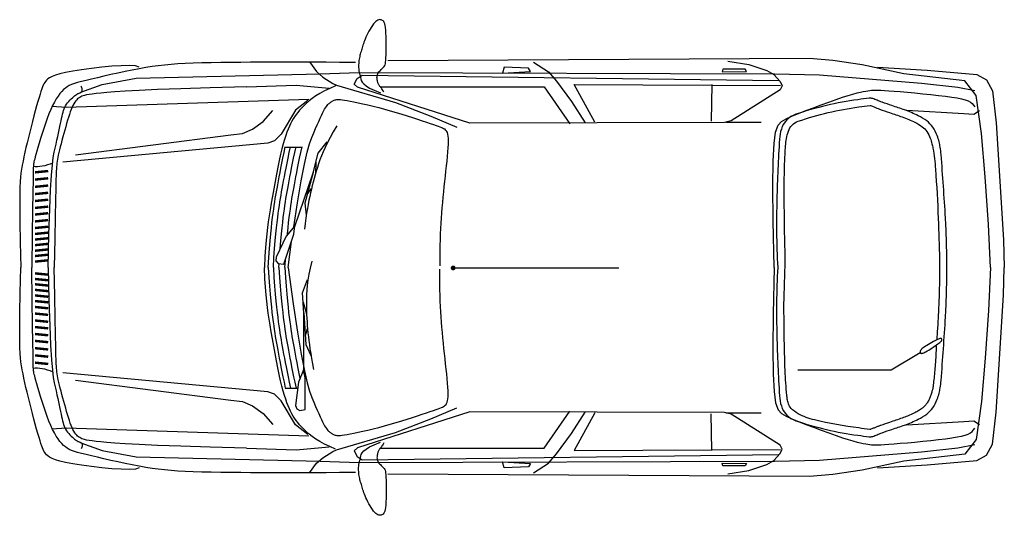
# Model space of a CAD drawing. Extents: x 16.11 to 20.16, y -8.51 to -6.46.
import ezdxf

# ---------------------------------------------------------------- set-up
doc = ezdxf.new("R2010")
doc.units = 0
doc.header["$MEASUREMENT"] = 0
doc.layers.get('0').update_dxf_attribs({"linetype": 'CONTINUOUS'})

# ---------------------------------------------------------------- blocks, each defined once
blk = doc.blocks.new('AUTOGL')
blk.add_line((-2.2689, -0.0018), (-1.587, -0.0018))
for points in [[(-2.555, 0.7221), (-2.5574, 0.7273), (-2.5598, 0.7317), (-2.5621, 0.7354), (-2.5643, 0.7386), (-2.5665, 0.7414), (-2.5685, 0.7438), (-2.5704, 0.7461), (-2.5722, 0.7484), (-2.5738, 0.7507), (-2.5752, 0.753), (-2.5764, 0.7555), (-2.5775, 0.758), (-2.5785, 0.7607), (-2.5794, 0.7635), (-2.5802, 0.7664), (-2.5809, 0.7696), (-2.5816, 0.7729), (-2.5821, 0.7763), (-2.5824, 0.7799), (-2.5825, 0.7836), (-2.5822, 0.7873), (-2.5816, 0.791), (-2.5806, 0.7947), (-2.5791, 0.7984), (-2.577, 0.802), (-2.5745, 0.8055), (-2.5717, 0.8089), (-2.5687, 0.8121), (-2.5656, 0.8152), (-2.5625, 0.8182), (-2.5596, 0.821), (-2.5569, 0.8236), (-2.5545, 0.8261), (-2.5525, 0.8287), (-2.5507, 0.8317), (-2.5493, 0.8355), (-2.5481, 0.8403), (-2.5471, 0.8465), (-2.5463, 0.8544), (-2.5456, 0.8643), (-2.5451, 0.8763), (-2.5447, 0.8901), (-2.5445, 0.9051), (-2.5444, 0.9207), (-2.5446, 0.9364), (-2.545, 0.9515), (-2.5456, 0.9656), (-2.5465, 0.9781), (-2.5476, 0.9885), (-2.549, 0.997), (-2.5507, 1.0037), (-2.5526, 1.0089), (-2.5547, 1.0128), (-2.5571, 1.0157), (-2.5596, 1.0178), (-2.5624, 1.0192), (-2.5654, 1.0203), (-2.5685, 1.0209), (-2.5718, 1.021), (-2.5754, 1.0203), (-2.5791, 1.0189), (-2.5831, 1.0166), (-2.5873, 1.0133), (-2.5918, 1.0088), (-2.5964, 1.0033), (-2.6013, 0.9967), (-2.6061, 0.9893), (-2.611, 0.9814), (-2.6157, 0.9731), (-2.6202, 0.9648), (-2.6243, 0.9565), (-2.6281, 0.9486), (-2.6313, 0.9412), (-2.6341, 0.9343), (-2.6366, 0.9278), (-2.6387, 0.9217), (-2.6406, 0.9159), (-2.6423, 0.9103), (-2.6438, 0.905), (-2.6454, 0.8998), (-2.6469, 0.8947), (-2.6483, 0.8896), (-2.6498, 0.8845), (-2.6512, 0.8794), (-2.6525, 0.8743), (-2.6537, 0.869), (-2.6548, 0.8636), (-2.6558, 0.858), (-2.6566, 0.8522), (-2.6572, 0.8463), (-2.6577, 0.8404), (-2.658, 0.8345), (-2.6581, 0.8288), (-2.6581, 0.8233), (-2.6578, 0.8182), (-2.6574, 0.8135), (-2.6567, 0.8094), (-2.6559, 0.8056), (-2.6549, 0.802), (-2.6539, 0.7985), (-2.6528, 0.7949), (-2.6518, 0.7911), (-2.6507, 0.7869), (-2.6498, 0.7821), (-2.6488, 0.7766), (-2.647, 0.7704), (-2.6435, 0.7635), (-2.6373, 0.756), (-2.6276, 0.7479), (-2.6134, 0.7392), (-2.5938, 0.73), (-2.5679, 0.7202)], [(-0.0564, 0), (-0.0654, 0.1771), (-0.0791, 0.3731), (-0.0937, 0.5525), (-0.1165, 0.7083), (-0.1627, 0.7685), (-0.4135, 0.7979), (-0.5846, 0.8345), (-0.7054, 0.8534), (-0.8014, 0.8608), (-2.5383, 0.8517)], [(-3.5611, 0.8259), (-3.5761, 0.8303), (-3.6016, 0.832), (-3.635, 0.8314), (-3.6738, 0.8289), (-3.7157, 0.825), (-3.7581, 0.8201), (-3.7986, 0.8145), (-3.8346, 0.8087), (-3.8643, 0.803), (-3.8879, 0.7975), (-3.9062, 0.7921), (-3.92, 0.7869), (-3.9302, 0.7817), (-3.9376, 0.7766), (-3.9429, 0.7716), (-3.9469, 0.7667), (-3.9505, 0.7617), (-3.9537, 0.7564), (-3.9568, 0.7505), (-3.9598, 0.7436), (-3.9629, 0.7355), (-3.9662, 0.7257), (-3.9698, 0.7141), (-3.9739, 0.7003), (-3.9785, 0.684), (-3.9836, 0.6656), (-3.9891, 0.6455), (-3.9948, 0.6242), (-4.0006, 0.602), (-4.0064, 0.5796), (-4.0121, 0.5571), (-4.0175, 0.5352), (-4.0227, 0.5142), (-4.0275, 0.494), (-4.0319, 0.4747), (-4.036, 0.4562), (-4.0396, 0.4384), (-4.0429, 0.4213), (-4.0458, 0.4048), (-4.0482, 0.3888), (-4.0503, 0.3728), (-4.0518, 0.3541), (-4.0529, 0.3293), (-4.0534, 0.2953), (-4.0533, 0.2487), (-4.0526, 0.1862), (-4.0512, 0.1046), (-4.0491, 0)], [(-2.6714, 0.8446), (-2.7363, 0.8451), (-2.7919, 0.8454), (-2.8399, 0.8457), (-2.8819, 0.8458), (-2.9198, 0.8459), (-2.9551, 0.8459), (-2.9897, 0.8458), (-3.0252, 0.8457), (-3.0629, 0.8456), (-3.1026, 0.8455), (-3.1434, 0.8452), (-3.1847, 0.8448), (-3.2257, 0.8443), (-3.2656, 0.8436), (-3.3038, 0.8427), (-3.3396, 0.8416), (-3.3723, 0.8402), (-3.4024, 0.8385), (-3.4305, 0.8365), (-3.4572, 0.834), (-3.4831, 0.831), (-3.5087, 0.8275), (-3.5347, 0.8234), (-3.5617, 0.8187), (-3.59, 0.8133), (-3.6192, 0.8074), (-3.6489, 0.8011), (-3.6782, 0.7947), (-3.7066, 0.7883), (-3.7335, 0.782), (-3.7582, 0.7762), (-3.7802, 0.7708), (-3.799, 0.7661), (-3.8149, 0.7619), (-3.8283, 0.7579), (-3.8396, 0.7539), (-3.8493, 0.7496), (-3.8577, 0.7449), (-3.8655, 0.7394), (-3.8728, 0.733), (-3.8803, 0.7253), (-3.8877, 0.7165), (-3.8953, 0.7062), (-3.9029, 0.6946), (-3.9105, 0.6816), (-3.9181, 0.667), (-3.9256, 0.6509), (-3.9331, 0.6332), (-3.9405, 0.6139), (-3.9478, 0.5935), (-3.9547, 0.5725), (-3.9614, 0.5516), (-3.9676, 0.5311), (-3.9732, 0.5118), (-3.9783, 0.4941), (-3.9827, 0.4787), (-3.9863, 0.4658), (-3.9892, 0.4553), (-3.9916, 0.4469), (-3.9933, 0.4402), (-3.9947, 0.4348), (-3.9956, 0.4303), (-3.9963, 0.4264), (-3.9968, 0.4227), (-3.9972, 0.4182), (-3.9975, 0.4091), (-3.9979, 0.3909), (-3.9984, 0.3591), (-3.9992, 0.3092), (-4.0002, 0.2368), (-4.0015, 0.1374), (-4.0035, 0)], [(-2.8597, 0.8466), (-2.8311, 0.8068), (-2.8059, 0.7842), (-2.764, 0.7582), (-2.749, 0.7511), (-2.5068, 0.6793), (-2.3609, 0.6237), (-2.254, 0.5788)], [(-1.1383, 0.8503), (-1.0522, 0.8366), (-0.9774, 0.811), (-0.9482, 0.7946), (-0.9223, 0.7662), (-0.9148, 0.7481), (-0.9231, 0.7324), (-1.125, 0.6038), (-1.1525, 0.5979), (-2.2005, 0.595), (-2.6623, 0.7427), (-2.6766, 0.7554), (-2.6645, 0.7784), (-2.6438, 0.7918), (-0.9297, 0.7702)], [(-1.9384, 0.8455), (-1.8758, 0.8066), (-1.8437, 0.767), (-1.7817, 0.6838), (-1.7256, 0.5962)], [(-0.522, 0.8249), (-0.318, 0.8131), (-0.1125, 0.7951), (-0.0733, 0.7727), (-0.0487, 0.7272), (-0.0332, 0.5957), (-0.0034, 0.1144), (0, 0)], [(-3.8016, 0.7223), (-3.7143, 0.7544), (-3.5741, 0.7803), (-2.8161, 0.7973), (-2.6574, 0.8031), (-0.9467, 0.7976), (-0.7604, 0.7941), (-0.3409, 0.7592), (-0.1908, 0.7432), (-0.1215, 0.7288)], [(-3.9362, 0), (-3.9331, 0.1362), (-3.9298, 0.2407), (-3.9262, 0.3206), (-3.9226, 0.3799), (-3.9188, 0.4227), (-3.9151, 0.453), (-3.9113, 0.4748), (-3.9076, 0.4922), (-3.9039, 0.5084), (-3.9004, 0.5241), (-3.897, 0.5393), (-3.8938, 0.5538), (-3.8908, 0.5676), (-3.888, 0.5805), (-3.8854, 0.5926), (-3.883, 0.6038), (-3.8809, 0.614), (-3.879, 0.6232), (-3.8771, 0.6317), (-3.8751, 0.6395), (-3.8729, 0.6468), (-3.8705, 0.6536), (-3.8677, 0.6601), (-3.8644, 0.6663), (-3.8606, 0.6725), (-3.8562, 0.6785), (-3.8516, 0.6843), (-3.8467, 0.6898), (-3.8417, 0.6949), (-3.8367, 0.6995), (-3.832, 0.7037), (-3.8275, 0.7073), (-3.8234, 0.7103), (-3.8197, 0.7127), (-3.8164, 0.7147), (-3.8134, 0.7162), (-3.8108, 0.7174), (-3.8084, 0.7184), (-3.8063, 0.7193), (-3.8044, 0.72), (-3.8028, 0.7207), (-3.8014, 0.7215), (-3.8001, 0.7223), (-3.799, 0.7232), (-3.7981, 0.7241), (-3.7973, 0.7252), (-3.7967, 0.7263), (-3.7962, 0.7276), (-3.7958, 0.7291), (-3.7956, 0.7308), (-3.7956, 0.7327), (-3.7958, 0.7349), (-3.7964, 0.7375), (-3.7973, 0.7404), (-3.7987, 0.7438), (-3.8005, 0.7476)], [(-3.1202, 0.7443), (-3.2687, 0.7403), (-3.3895, 0.7365), (-3.4859, 0.733), (-3.5612, 0.7297), (-3.6188, 0.7266), (-3.6621, 0.7237), (-3.6943, 0.7211), (-3.719, 0.7188), (-3.7389, 0.7166), (-3.7551, 0.7146), (-3.768, 0.7127), (-3.7782, 0.7109), (-3.7862, 0.7091), (-3.7925, 0.7072), (-3.7977, 0.7052), (-3.8022, 0.703), (-3.8065, 0.7005), (-3.8107, 0.6977), (-3.8148, 0.6944), (-3.8188, 0.6906), (-3.8228, 0.6862), (-3.8266, 0.681), (-3.8304, 0.6749), (-3.8342, 0.6679), (-3.8379, 0.6599), (-3.8416, 0.6508), (-3.8453, 0.6409), (-3.8489, 0.6301), (-3.8526, 0.6186), (-3.8564, 0.6063), (-3.8602, 0.5935), (-3.864, 0.58), (-3.8679, 0.5661), (-3.8718, 0.5519), (-3.8757, 0.5377), (-3.8795, 0.5236), (-3.8831, 0.5099), (-3.8864, 0.4968), (-3.8895, 0.4845), (-3.8921, 0.4733), (-3.8944, 0.4632), (-3.8963, 0.4541), (-3.8979, 0.4458), (-3.8992, 0.4379), (-3.9002, 0.4303), (-3.9011, 0.4227), (-3.9018, 0.4148), (-3.9024, 0.4064), (-3.9029, 0.3966), (-3.9035, 0.3824), (-3.9042, 0.3602), (-3.905, 0.3264), (-3.906, 0.2772), (-3.9074, 0.2091), (-3.9091, 0.1184), (-3.9113, 0)], [(-3.1202, 0.7443), (-2.9158, 0.7507), (-2.7799, 0.7387)], [(-2.753, 0.7484), (-2.777, 0.7381), (-2.7984, 0.7277), (-2.8174, 0.7172), (-2.8342, 0.7067), (-2.8491, 0.6963), (-2.8622, 0.686), (-2.8738, 0.676), (-2.8841, 0.6663), (-2.8933, 0.657), (-2.9016, 0.648), (-2.909, 0.6391), (-2.9157, 0.6303), (-2.9219, 0.6213), (-2.9276, 0.6121), (-2.933, 0.6025), (-2.9381, 0.5924), (-2.9432, 0.5817), (-2.9482, 0.5701), (-2.9532, 0.5573), (-2.9582, 0.5431), (-2.9632, 0.5272), (-2.9684, 0.5093), (-2.9736, 0.4891), (-2.9791, 0.4664), (-2.9847, 0.4411), (-2.9904, 0.4136), (-2.9961, 0.3846), (-3.0018, 0.3546), (-3.0074, 0.3244), (-3.0127, 0.2945), (-3.0178, 0.2655), (-3.0224, 0.2382), (-3.0266, 0.2128), (-3.0303, 0.1886), (-3.0336, 0.1644), (-3.0366, 0.1393), (-3.0392, 0.112), (-3.0415, 0.0817), (-3.0436, 0.0471), (-3.0457, 0)], [(-2.5679, 0.7449), (-1.8941, 0.7439), (-1.788, 0.5923)], [(-1.6857, 0.599), (-1.7711, 0.7541), (-0.9207, 0.7498)], [(-1.2038, 0.7542), (-1.2068, 0.6023)], [(-0.9478, 0), (-0.951, 0.192), (-0.9524, 0.3351), (-0.9516, 0.4393), (-0.9481, 0.5115), (-0.9414, 0.5582), (-0.9311, 0.5861), (-0.9169, 0.602), (-0.8981, 0.6124), (-0.8747, 0.623), (-0.8474, 0.6344), (-0.8175, 0.6463), (-0.7859, 0.6584), (-0.7539, 0.6703), (-0.7224, 0.6817), (-0.6927, 0.692), (-0.6658, 0.7011), (-0.6426, 0.7085), (-0.6229, 0.7145), (-0.6063, 0.7192), (-0.5923, 0.7227), (-0.5805, 0.7253), (-0.5704, 0.7271), (-0.5616, 0.7284), (-0.5536, 0.7293), (-0.5461, 0.73), (-0.5383, 0.7305), (-0.5298, 0.7306), (-0.5199, 0.7305), (-0.5079, 0.7301), (-0.4934, 0.7293), (-0.4756, 0.7281), (-0.454, 0.7265), (-0.4282, 0.7244), (-0.3991, 0.7218), (-0.3677, 0.719), (-0.3352, 0.7158), (-0.3026, 0.7125), (-0.2711, 0.709), (-0.2418, 0.7054), (-0.2157, 0.7018), (-0.1937, 0.6983), (-0.1756, 0.6946), (-0.1608, 0.6907), (-0.1491, 0.6864), (-0.1398, 0.6815), (-0.1324, 0.6759), (-0.1266, 0.6694), (-0.1219, 0.6619)], [(-3.9213, 0.6647), (-3.862, 0.6606), (-2.8636, 0.6932)], [(-2.9254, 0.1674), (-2.9103, 0.2669), (-2.8948, 0.3573), (-2.8814, 0.4252), (-2.8699, 0.4748), (-2.8598, 0.5101), (-2.8509, 0.5354), (-2.8429, 0.555), (-2.8355, 0.5722), (-2.8287, 0.5878), (-2.8225, 0.6019), (-2.8168, 0.6146), (-2.8115, 0.6258), (-2.8066, 0.6358), (-2.8022, 0.6444), (-2.7981, 0.6517), (-2.7943, 0.6579), (-2.7908, 0.6631), (-2.7875, 0.6674), (-2.7845, 0.6709), (-2.7817, 0.6738), (-2.779, 0.6762), (-2.7764, 0.6783), (-2.7739, 0.6802), (-2.7714, 0.682), (-2.769, 0.6837), (-2.7665, 0.6854), (-2.7639, 0.6869), (-2.7612, 0.6883), (-2.7583, 0.6895), (-2.7553, 0.6905), (-2.752, 0.6914), (-2.7483, 0.6919), (-2.7441, 0.6923), (-2.7391, 0.6922), (-2.733, 0.6918), (-2.7255, 0.691), (-2.7165, 0.6897), (-2.7056, 0.6878), (-2.6925, 0.6854), (-2.6772, 0.6824), (-2.6597, 0.6787), (-2.6405, 0.6745), (-2.6198, 0.6697), (-2.5978, 0.6645), (-2.575, 0.6588), (-2.5516, 0.6526), (-2.5278, 0.646), (-2.5041, 0.6391), (-2.4807, 0.632), (-2.4579, 0.6248), (-2.4359, 0.6177), (-2.4152, 0.6109), (-2.396, 0.6044), (-2.3786, 0.5985), (-2.3633, 0.5934), (-2.3504, 0.589), (-2.3395, 0.5854), (-2.3306, 0.5824), (-2.3232, 0.5797), (-2.3172, 0.5774), (-2.3123, 0.5752), (-2.3082, 0.573), (-2.3046, 0.5706), (-2.3014, 0.5678), (-2.2984, 0.5646), (-2.2958, 0.5605), (-2.2936, 0.5555), (-2.2918, 0.5493), (-2.2905, 0.5416), (-2.2897, 0.5323), (-2.2895, 0.5211), (-2.2898, 0.5078), (-2.2907, 0.4927), (-2.292, 0.4759), (-2.2936, 0.4577), (-2.2955, 0.4385), (-2.2977, 0.4183), (-2.2999, 0.3974), (-2.3023, 0.3762), (-2.3046, 0.3547), (-2.3068, 0.3331), (-2.3091, 0.3114), (-2.3112, 0.2897), (-2.3132, 0.268), (-2.3151, 0.2464), (-2.3169, 0.2248), (-2.3185, 0.2033), (-2.32, 0.182), (-2.3212, 0.1604), (-2.3222, 0.1383), (-2.323, 0.1153), (-2.3236, 0.0911), (-2.3239, 0.0652), (-2.3239, 0.0372), (-2.3236, 0.007)], [(-2.8673, 0.6885), (-2.9176, 0.6477), (-2.9775, 0.5488), (-3.0042, 0.5215), (-3.0317, 0.5118), (-3.8756, 0.4343)], [(-3.8234, 0.4646), (-3.1846, 0.5459), (-3.1357, 0.5517), (-3.0954, 0.5703), (-3.0509, 0.6016), (-3.0118, 0.6472)], [(-0.401, 0.6482), (-0.1662, 0.6347), (-0.1248, 0.6322), (-0.1024, 0.6468)], [(-2.7473, 0.5833), (-2.7626, 0.5584), (-2.7757, 0.5356), (-2.7869, 0.5145), (-2.7963, 0.4949), (-2.8044, 0.4766), (-2.8113, 0.4594), (-2.8174, 0.443), (-2.8228, 0.4272), (-2.8278, 0.4118), (-2.8326, 0.3966), (-2.837, 0.3817), (-2.8413, 0.3669), (-2.8452, 0.3522), (-2.849, 0.3375), (-2.8526, 0.3226), (-2.8561, 0.3077), (-2.8595, 0.2924), (-2.8627, 0.2767), (-2.8659, 0.2602), (-2.8691, 0.2427), (-2.8722, 0.2239), (-2.8753, 0.2036), (-2.8785, 0.1816), (-2.8816, 0.1576)], [(-1.1463, 0.5988), (-1.0011, 0.5984)], [(-3.0303, 0), (-3.0277, 0.0412), (-3.025, 0.0776), (-3.0224, 0.1098), (-3.0198, 0.1381), (-3.0173, 0.1632), (-3.0148, 0.1854), (-3.0124, 0.2053), (-3.01, 0.2233), (-3.0078, 0.2398), (-3.0055, 0.2553), (-3.0033, 0.2699), (-3.0011, 0.2841), (-2.9988, 0.2979), (-2.9964, 0.3118), (-2.9938, 0.3261), (-2.9911, 0.3409), (-2.9882, 0.3566), (-2.9851, 0.3733), (-2.9817, 0.3909), (-2.978, 0.4097), (-2.974, 0.4296), (-2.9696, 0.4507), (-2.9649, 0.4731), (-2.9599, 0.4969)], [(-3.0092, 0), (-3.0065, 0.0412), (-3.0039, 0.0776), (-3.0013, 0.1098), (-2.9987, 0.1381), (-2.9962, 0.1632), (-2.9937, 0.1854), (-2.9913, 0.2053), (-2.9889, 0.2233), (-2.9866, 0.2398), (-2.9844, 0.2553), (-2.9822, 0.2699), (-2.98, 0.2841), (-2.9776, 0.2979), (-2.9752, 0.3118), (-2.9727, 0.3261), (-2.97, 0.3409), (-2.9671, 0.3566), (-2.9639, 0.3733), (-2.9605, 0.3909), (-2.9568, 0.4097), (-2.9528, 0.4296), (-2.9485, 0.4507), (-2.9438, 0.4731), (-2.9387, 0.4969)], [(-2.9811, 0.0765), (-2.981, 0.0776), (-2.9784, 0.1098), (-2.9758, 0.1381), (-2.9733, 0.1632), (-2.9708, 0.1854), (-2.9684, 0.2053), (-2.966, 0.2233), (-2.9638, 0.2398), (-2.9615, 0.2553), (-2.9593, 0.2699), (-2.9571, 0.2841), (-2.9548, 0.2979), (-2.9524, 0.3118), (-2.9498, 0.3261), (-2.9471, 0.3409), (-2.9442, 0.3566), (-2.941, 0.3733), (-2.9376, 0.3909), (-2.934, 0.4097), (-2.93, 0.4296), (-2.9256, 0.4507), (-2.9209, 0.4731), (-2.9159, 0.4969)], [(-2.96, 0.4958), (-2.8913, 0.4959)], [(-2.9514, 0.1353), (-2.9512, 0.1381), (-2.9486, 0.1632), (-2.9462, 0.1854), (-2.9437, 0.2053), (-2.9414, 0.2233), (-2.9391, 0.2398), (-2.9369, 0.2553), (-2.9347, 0.2699), (-2.9324, 0.2841), (-2.9301, 0.2979), (-2.9277, 0.3118), (-2.9252, 0.3261), (-2.9225, 0.3409), (-2.9195, 0.3566), (-2.9164, 0.3733), (-2.913, 0.3909), (-2.9093, 0.4097), (-2.9053, 0.4296), (-2.901, 0.4507), (-2.8963, 0.4731), (-2.8912, 0.4969)], [(-2.9207, 0.1694), (-2.8457, 0.3902), (-2.8242, 0.4716), (-2.7879, 0.5176)], [(-3.9179, 0.4299), (-3.9284, 0.426), (-3.9391, 0.4225), (-3.9499, 0.4195), (-3.9605, 0.4171), (-3.9708, 0.4155), (-3.9807, 0.4147), (-3.99, 0.415), (-3.9985, 0.4164)], [(-2.8343, 0.4335), (-2.8361, 0.3847)], [(-2.8453, 0.3912), (-2.8794, 0.2652), (-2.8738, 0.2155)], [(-2.8694, 0.3011), (-2.8516, 0.3261)], [(-2.9488, 0), (-2.934, 0.1066)], [(-3.5611, -0.8259), (-3.5761, -0.8303), (-3.6016, -0.832), (-3.635, -0.8314), (-3.6738, -0.8289), (-3.7157, -0.825), (-3.7581, -0.8201), (-3.7986, -0.8145), (-3.8346, -0.8087), (-3.8643, -0.803), (-3.8879, -0.7975), (-3.9062, -0.7921), (-3.92, -0.7869), (-3.9302, -0.7817), (-3.9376, -0.7766), (-3.9429, -0.7716), (-3.9469, -0.7667), (-3.9505, -0.7617), (-3.9537, -0.7564), (-3.9568, -0.7505), (-3.9598, -0.7436), (-3.9629, -0.7355), (-3.9662, -0.7257), (-3.9698, -0.7141), (-3.9739, -0.7003), (-3.9785, -0.684), (-3.9836, -0.6656), (-3.9891, -0.6455), (-3.9948, -0.6242), (-4.0006, -0.602), (-4.0064, -0.5796), (-4.0121, -0.5571), (-4.0175, -0.5352), (-4.0227, -0.5142), (-4.0275, -0.494), (-4.0319, -0.4747), (-4.036, -0.4562), (-4.0396, -0.4384), (-4.0429, -0.4213), (-4.0458, -0.4048), (-4.0482, -0.3888), (-4.0503, -0.3728), (-4.0518, -0.3541), (-4.0529, -0.3293), (-4.0534, -0.2953), (-4.0533, -0.2487), (-4.0526, -0.1862), (-4.0512, -0.1046), (-4.0491, 0)], [(-2.6714, -0.8446), (-2.7363, -0.8451), (-2.7919, -0.8454), (-2.8399, -0.8457), (-2.8819, -0.8458), (-2.9198, -0.8459), (-2.9551, -0.8459), (-2.9897, -0.8458), (-3.0252, -0.8457), (-3.0629, -0.8456), (-3.1026, -0.8455), (-3.1434, -0.8452), (-3.1847, -0.8448), (-3.2257, -0.8443), (-3.2656, -0.8436), (-3.3038, -0.8427), (-3.3396, -0.8416), (-3.3723, -0.8402), (-3.4024, -0.8385), (-3.4305, -0.8365), (-3.4572, -0.834), (-3.4831, -0.831), (-3.5087, -0.8275), (-3.5347, -0.8234), (-3.5617, -0.8187), (-3.59, -0.8133), (-3.6192, -0.8074), (-3.6489, -0.8011), (-3.6782, -0.7947), (-3.7066, -0.7883), (-3.7335, -0.782), (-3.7582, -0.7762), (-3.7802, -0.7708), (-3.799, -0.7661), (-3.8149, -0.7619), (-3.8283, -0.7579), (-3.8396, -0.7539), (-3.8493, -0.7496), (-3.8577, -0.7449), (-3.8655, -0.7394), (-3.8728, -0.733), (-3.8803, -0.7253), (-3.8877, -0.7165), (-3.8953, -0.7062), (-3.9029, -0.6946), (-3.9105, -0.6816), (-3.9181, -0.667), (-3.9256, -0.6509), (-3.9331, -0.6332), (-3.9405, -0.6139), (-3.9478, -0.5935), (-3.9547, -0.5725), (-3.9614, -0.5516), (-3.9676, -0.5311), (-3.9732, -0.5118), (-3.9783, -0.4941), (-3.9827, -0.4787), (-3.9863, -0.4658), (-3.9892, -0.4553), (-3.9916, -0.4469), (-3.9933, -0.4402), (-3.9947, -0.4348), (-3.9956, -0.4303), (-3.9963, -0.4264), (-3.9968, -0.4227), (-3.9972, -0.4182), (-3.9975, -0.4091), (-3.9979, -0.3909), (-3.9984, -0.3591), (-3.9992, -0.3092), (-4.0002, -0.2368), (-4.0015, -0.1374), (-4.0035, 0)], [(-3.9362, 0), (-3.9331, -0.1362), (-3.9298, -0.2407), (-3.9262, -0.3206), (-3.9226, -0.3799), (-3.9188, -0.4227), (-3.9151, -0.453), (-3.9113, -0.4748), (-3.9076, -0.4922), (-3.9039, -0.5084), (-3.9004, -0.5241), (-3.897, -0.5393), (-3.8938, -0.5538), (-3.8908, -0.5676), (-3.888, -0.5805), (-3.8854, -0.5926), (-3.883, -0.6038), (-3.8809, -0.614), (-3.879, -0.6232), (-3.8771, -0.6317), (-3.8751, -0.6395), (-3.8729, -0.6468), (-3.8705, -0.6536), (-3.8677, -0.6601), (-3.8644, -0.6663), (-3.8606, -0.6725), (-3.8562, -0.6785), (-3.8516, -0.6843), (-3.8467, -0.6898), (-3.8417, -0.6949), (-3.8367, -0.6995), (-3.832, -0.7037), (-3.8275, -0.7073), (-3.8234, -0.7103), (-3.8197, -0.7127), (-3.8164, -0.7147), (-3.8134, -0.7162), (-3.8108, -0.7174), (-3.8084, -0.7184), (-3.8063, -0.7193), (-3.8044, -0.72), (-3.8028, -0.7207), (-3.8014, -0.7215), (-3.8001, -0.7223), (-3.799, -0.7232), (-3.7981, -0.7241), (-3.7973, -0.7252), (-3.7967, -0.7263), (-3.7962, -0.7276), (-3.7958, -0.7291), (-3.7956, -0.7308), (-3.7956, -0.7327), (-3.7958, -0.7349), (-3.7964, -0.7375), (-3.7973, -0.7404), (-3.7987, -0.7438), (-3.8005, -0.7476)], [(-3.1202, -0.7443), (-3.2687, -0.7403), (-3.3895, -0.7365), (-3.4859, -0.733), (-3.5612, -0.7297), (-3.6188, -0.7266), (-3.6621, -0.7237), (-3.6943, -0.7211), (-3.719, -0.7188), (-3.7389, -0.7166), (-3.7551, -0.7146), (-3.768, -0.7127), (-3.7782, -0.7109), (-3.7862, -0.7091), (-3.7925, -0.7072), (-3.7977, -0.7052), (-3.8022, -0.703), (-3.8065, -0.7005), (-3.8107, -0.6977), (-3.8148, -0.6944), (-3.8188, -0.6906), (-3.8228, -0.6862), (-3.8266, -0.681), (-3.8304, -0.6749), (-3.8342, -0.6679), (-3.8379, -0.6599), (-3.8416, -0.6508), (-3.8453, -0.6409), (-3.8489, -0.6301), (-3.8526, -0.6186), (-3.8564, -0.6063), (-3.8602, -0.5935), (-3.864, -0.58), (-3.8679, -0.5661), (-3.8718, -0.5519), (-3.8757, -0.5377), (-3.8795, -0.5236), (-3.8831, -0.5099), (-3.8864, -0.4968), (-3.8895, -0.4845), (-3.8921, -0.4733), (-3.8944, -0.4632), (-3.8963, -0.4541), (-3.8979, -0.4458), (-3.8992, -0.4379), (-3.9002, -0.4303), (-3.9011, -0.4227), (-3.9018, -0.4148), (-3.9024, -0.4064), (-3.9029, -0.3966), (-3.9035, -0.3824), (-3.9042, -0.3602), (-3.905, -0.3264), (-3.906, -0.2772), (-3.9074, -0.2091), (-3.9091, -0.1184), (-3.9113, 0)], [(-2.753, -0.7484), (-2.777, -0.7381), (-2.7984, -0.7277), (-2.8174, -0.7172), (-2.8342, -0.7067), (-2.8491, -0.6963), (-2.8622, -0.686), (-2.8738, -0.676), (-2.8841, -0.6663), (-2.8933, -0.657), (-2.9016, -0.648), (-2.909, -0.6391), (-2.9157, -0.6303), (-2.9219, -0.6213), (-2.9276, -0.6121), (-2.933, -0.6025), (-2.9381, -0.5924), (-2.9432, -0.5817), (-2.9482, -0.5701), (-2.9532, -0.5573), (-2.9582, -0.5431), (-2.9632, -0.5272), (-2.9684, -0.5093), (-2.9736, -0.4891), (-2.9791, -0.4664), (-2.9847, -0.4411), (-2.9904, -0.4136), (-2.9961, -0.3846), (-3.0018, -0.3546), (-3.0074, -0.3244), (-3.0127, -0.2945), (-3.0178, -0.2655), (-3.0224, -0.2382), (-3.0266, -0.2128), (-3.0303, -0.1886), (-3.0336, -0.1644), (-3.0366, -0.1393), (-3.0392, -0.112), (-3.0415, -0.0817), (-3.0436, -0.0471), (-3.0457, 0)], [(-3.0303, 0), (-3.0277, -0.0412), (-3.025, -0.0776), (-3.0224, -0.1098), (-3.0198, -0.1381), (-3.0173, -0.1632), (-3.0148, -0.1854), (-3.0124, -0.2053), (-3.01, -0.2233), (-3.0078, -0.2398), (-3.0055, -0.2553), (-3.0033, -0.2699), (-3.0011, -0.2841), (-2.9988, -0.2979), (-2.9964, -0.3118), (-2.9938, -0.3261), (-2.9911, -0.3409), (-2.9882, -0.3566), (-2.9851, -0.3733), (-2.9817, -0.3909), (-2.978, -0.4097), (-2.974, -0.4296), (-2.9696, -0.4507), (-2.9649, -0.4731), (-2.9599, -0.4969)], [(-3.0092, 0), (-3.0065, -0.0412), (-3.0039, -0.0776), (-3.0013, -0.1098), (-2.9987, -0.1381), (-2.9962, -0.1632), (-2.9937, -0.1854), (-2.9913, -0.2053), (-2.9889, -0.2233), (-2.9866, -0.2398), (-2.9844, -0.2553), (-2.9822, -0.2699), (-2.98, -0.2841), (-2.9776, -0.2979), (-2.9752, -0.3118), (-2.9727, -0.3261), (-2.97, -0.3409), (-2.9671, -0.3566), (-2.9639, -0.3733), (-2.9605, -0.3909), (-2.9568, -0.4097), (-2.9528, -0.4296), (-2.9485, -0.4507), (-2.9438, -0.4731), (-2.9387, -0.4969)], [(-2.9863, 0), (-2.9852, 0.0162)], [(-2.9863, 0), (-2.9836, -0.0412), (-2.981, -0.0776), (-2.9784, -0.1098), (-2.9758, -0.1381), (-2.9733, -0.1632), (-2.9708, -0.1854), (-2.9684, -0.2053), (-2.966, -0.2233), (-2.9638, -0.2398), (-2.9615, -0.2553), (-2.9593, -0.2699), (-2.9571, -0.2841), (-2.9548, -0.2979), (-2.9524, -0.3118), (-2.9498, -0.3261), (-2.9471, -0.3409), (-2.9442, -0.3566), (-2.941, -0.3733), (-2.9376, -0.3909), (-2.934, -0.4097), (-2.93, -0.4296), (-2.9256, -0.4507), (-2.9209, -0.4731), (-2.9159, -0.4969)], [(-2.9616, 0), (-2.9597, 0.0307)], [(-2.9616, 0), (-2.959, -0.0412), (-2.9564, -0.0776), (-2.9538, -0.1098), (-2.9512, -0.1381), (-2.9486, -0.1632), (-2.9462, -0.1854), (-2.9437, -0.2053), (-2.9414, -0.2233), (-2.9391, -0.2398), (-2.9369, -0.2553), (-2.9347, -0.2699), (-2.9324, -0.2841), (-2.9301, -0.2979), (-2.9277, -0.3118), (-2.9252, -0.3261), (-2.9225, -0.3409), (-2.9195, -0.3566), (-2.9164, -0.3733), (-2.913, -0.3909), (-2.9093, -0.4097), (-2.9053, -0.4296), (-2.901, -0.4507), (-2.8989, -0.4605)], [(-2.9488, 0), (-2.9281, -0.1496), (-2.9103, -0.2669), (-2.8948, -0.3573), (-2.8814, -0.4252), (-2.8699, -0.4748), (-2.8598, -0.5101), (-2.8509, -0.5354), (-2.8429, -0.555), (-2.8355, -0.5722), (-2.8287, -0.5878), (-2.8225, -0.6019), (-2.8168, -0.6146), (-2.8115, -0.6258), (-2.8066, -0.6358), (-2.8022, -0.6444), (-2.7981, -0.6517), (-2.7943, -0.6579), (-2.7908, -0.6631), (-2.7875, -0.6674), (-2.7845, -0.6709), (-2.7817, -0.6738), (-2.779, -0.6762), (-2.7764, -0.6783), (-2.7739, -0.6802), (-2.7714, -0.682), (-2.769, -0.6837), (-2.7665, -0.6854), (-2.7639, -0.6869), (-2.7612, -0.6883), (-2.7583, -0.6895), (-2.7553, -0.6905), (-2.752, -0.6914), (-2.7483, -0.6919), (-2.7441, -0.6923), (-2.7391, -0.6922), (-2.733, -0.6918), (-2.7255, -0.691), (-2.7165, -0.6897), (-2.7056, -0.6878), (-2.6925, -0.6854), (-2.6772, -0.6824), (-2.6597, -0.6787), (-2.6405, -0.6745), (-2.6198, -0.6697), (-2.5978, -0.6645), (-2.575, -0.6588), (-2.5516, -0.6526), (-2.5278, -0.646), (-2.5041, -0.6391), (-2.4807, -0.632), (-2.4579, -0.6248), (-2.4359, -0.6177), (-2.4152, -0.6109), (-2.396, -0.6044), (-2.3786, -0.5985), (-2.3633, -0.5934), (-2.3504, -0.589), (-2.3395, -0.5854), (-2.3306, -0.5824), (-2.3232, -0.5797), (-2.3172, -0.5774), (-2.3123, -0.5752), (-2.3082, -0.573), (-2.3046, -0.5706), (-2.3014, -0.5678), (-2.2984, -0.5646), (-2.2958, -0.5605), (-2.2936, -0.5555), (-2.2918, -0.5493), (-2.2905, -0.5416), (-2.2897, -0.5323), (-2.2895, -0.5211), (-2.2898, -0.5078), (-2.2907, -0.4927), (-2.292, -0.4759), (-2.2936, -0.4577), (-2.2955, -0.4385), (-2.2977, -0.4183), (-2.2999, -0.3974), (-2.3023, -0.3762), (-2.3046, -0.3547), (-2.3068, -0.3331), (-2.3091, -0.3114), (-2.3112, -0.2897), (-2.3132, -0.268), (-2.3151, -0.2464), (-2.3169, -0.2248), (-2.3185, -0.2033), (-2.32, -0.182), (-2.3212, -0.1604), (-2.3222, -0.1383), (-2.323, -0.1153), (-2.3236, -0.0911), (-2.3239, -0.0652), (-2.3239, -0.0372), (-2.3236, -0.007)], [(-2.851, 0.0262), (-2.8577, -0.0023), (-2.8629, -0.0281), (-2.8667, -0.0516), (-2.8695, -0.0732), (-2.8714, -0.0931), (-2.8724, -0.1116), (-2.873, -0.1291), (-2.8731, -0.1458), (-2.873, -0.162), (-2.8727, -0.1779), (-2.8722, -0.1934), (-2.8715, -0.2088), (-2.8706, -0.224), (-2.8695, -0.2392), (-2.8682, -0.2544), (-2.8668, -0.2697), (-2.8651, -0.2853), (-2.8632, -0.3012), (-2.861, -0.3179), (-2.8584, -0.3355), (-2.8554, -0.3543), (-2.852, -0.3745), (-2.8479, -0.3964), (-2.8433, -0.4202)], [(-0.0564, 0), (-0.0654, -0.1771), (-0.0791, -0.3731), (-0.0937, -0.5525), (-0.1165, -0.7083), (-0.1627, -0.7685), (-0.4135, -0.7979), (-0.5846, -0.8345), (-0.7054, -0.8534), (-0.8014, -0.8608), (-2.5383, -0.8517)], [(-0.9478, 0), (-0.951, -0.192), (-0.9524, -0.3351), (-0.9516, -0.4393), (-0.9481, -0.5115), (-0.9414, -0.5582), (-0.9311, -0.5861), (-0.9169, -0.602), (-0.8981, -0.6124), (-0.8747, -0.623), (-0.8474, -0.6344), (-0.8175, -0.6463), (-0.7859, -0.6584), (-0.7539, -0.6703), (-0.7224, -0.6817), (-0.6927, -0.692), (-0.6658, -0.7011), (-0.6426, -0.7085), (-0.6229, -0.7145), (-0.6063, -0.7192), (-0.5923, -0.7227), (-0.5805, -0.7253), (-0.5704, -0.7271), (-0.5616, -0.7284), (-0.5536, -0.7293), (-0.5461, -0.73), (-0.5383, -0.7305), (-0.5298, -0.7306), (-0.5199, -0.7305), (-0.5079, -0.7301), (-0.4934, -0.7293), (-0.4756, -0.7281), (-0.454, -0.7265), (-0.4282, -0.7244), (-0.3991, -0.7218), (-0.3677, -0.719), (-0.3352, -0.7158), (-0.3026, -0.7125), (-0.2711, -0.709), (-0.2418, -0.7054), (-0.2157, -0.7018), (-0.1937, -0.6983), (-0.1756, -0.6946), (-0.1608, -0.6907), (-0.1491, -0.6864), (-0.1398, -0.6815), (-0.1324, -0.6759), (-0.1266, -0.6694), (-0.1219, -0.6619)], [(-0.522, -0.8249), (-0.318, -0.8131), (-0.1125, -0.7951), (-0.0733, -0.7727), (-0.0487, -0.7272), (-0.0332, -0.5957), (-0.0034, -0.1144), (0, 0)], [(-2.8842, -0.4357), (-2.883, -0.1882), (-2.8886, -0.1042), (-2.8687, -0.049)], [(-2.886, -0.1435), (-2.8723, -0.1903)], [(-2.883, -0.1871), (-2.8753, -0.3174), (-2.8543, -0.3627)], [(-2.8773, -0.2802), (-2.8683, -0.2508)], [(-0.3461, -0.3522), (-0.4657, -0.4236), (-0.8499, -0.4236)], [(-3.9179, -0.4299), (-3.9284, -0.426), (-3.9391, -0.4225), (-3.9499, -0.4195), (-3.9605, -0.4171), (-3.9708, -0.4155), (-3.9807, -0.4147), (-3.99, -0.415), (-3.9985, -0.4164)], [(-2.8673, -0.6885), (-2.9176, -0.6477), (-2.9775, -0.5488), (-3.0042, -0.5215), (-3.0317, -0.5118), (-3.8756, -0.4343)], [(-3.8234, -0.4646), (-3.1846, -0.5459), (-3.1357, -0.5517), (-3.0954, -0.5703), (-3.0509, -0.6016), (-3.0118, -0.6472)], [(-2.9599, -0.4969), (-2.9074, -0.4969)], [(-2.8597, -0.8466), (-2.8311, -0.8068), (-2.8059, -0.7842), (-2.764, -0.7582), (-2.749, -0.7511), (-2.5068, -0.6793), (-2.3609, -0.6237), (-2.254, -0.5788)], [(-1.1383, -0.8503), (-1.0522, -0.8366), (-0.9774, -0.811), (-0.9482, -0.7946), (-0.9223, -0.7662), (-0.9148, -0.7481), (-0.9231, -0.7324), (-1.125, -0.6038), (-1.1525, -0.5979), (-2.2005, -0.595), (-2.6623, -0.7427), (-2.6766, -0.7554), (-2.6645, -0.7784), (-2.6438, -0.7918), (-0.9297, -0.7702)], [(-2.5679, -0.7449), (-1.8941, -0.7439), (-1.788, -0.5923)], [(-1.9384, -0.8455), (-1.8758, -0.8066), (-1.8437, -0.767), (-1.7817, -0.6838), (-1.7256, -0.5962)], [(-1.6857, -0.599), (-1.7711, -0.7541), (-0.9207, -0.7498)], [(-1.2038, -0.7542), (-1.2068, -0.6023)], [(-1.1463, -0.5988), (-1.0011, -0.5984)], [(-0.401, -0.6482), (-0.1662, -0.6347), (-0.1248, -0.6322), (-0.1024, -0.6468)], [(-3.9213, -0.6647), (-3.862, -0.6606), (-2.8636, -0.6932)], [(-3.8016, -0.7223), (-3.7143, -0.7544), (-3.5741, -0.7803), (-2.8161, -0.7973), (-2.6574, -0.8031), (-0.9467, -0.7976), (-0.7604, -0.7941), (-0.3409, -0.7592), (-0.1908, -0.7432), (-0.1215, -0.7288)], [(-2.555, -0.7221), (-2.5574, -0.7273), (-2.5598, -0.7317), (-2.5621, -0.7354), (-2.5643, -0.7386), (-2.5665, -0.7414), (-2.5685, -0.7438), (-2.5704, -0.7461), (-2.5722, -0.7484), (-2.5738, -0.7507), (-2.5752, -0.753), (-2.5764, -0.7555), (-2.5775, -0.758), (-2.5785, -0.7607), (-2.5794, -0.7635), (-2.5802, -0.7664), (-2.5809, -0.7696), (-2.5816, -0.7729), (-2.5821, -0.7763), (-2.5824, -0.7799), (-2.5825, -0.7836), (-2.5822, -0.7873), (-2.5816, -0.791), (-2.5806, -0.7947), (-2.5791, -0.7984), (-2.577, -0.802), (-2.5745, -0.8055), (-2.5717, -0.8089), (-2.5687, -0.8121), (-2.5656, -0.8152), (-2.5625, -0.8182), (-2.5596, -0.821), (-2.5569, -0.8236), (-2.5545, -0.8261), (-2.5525, -0.8287), (-2.5507, -0.8317), (-2.5493, -0.8355), (-2.5481, -0.8403), (-2.5471, -0.8465), (-2.5463, -0.8544), (-2.5456, -0.8643), (-2.5451, -0.8763), (-2.5447, -0.8901), (-2.5445, -0.9051), (-2.5444, -0.9207), (-2.5446, -0.9364), (-2.545, -0.9515), (-2.5456, -0.9656), (-2.5465, -0.9781), (-2.5476, -0.9885), (-2.549, -0.997), (-2.5507, -1.0037), (-2.5526, -1.0089), (-2.5547, -1.0128), (-2.5571, -1.0157), (-2.5596, -1.0178), (-2.5624, -1.0192), (-2.5654, -1.0203), (-2.5685, -1.0209), (-2.5718, -1.021), (-2.5754, -1.0203), (-2.5791, -1.0189), (-2.5831, -1.0166), (-2.5873, -1.0133), (-2.5918, -1.0088), (-2.5964, -1.0033), (-2.6013, -0.9967), (-2.6061, -0.9893), (-2.611, -0.9814), (-2.6157, -0.9731), (-2.6202, -0.9648), (-2.6243, -0.9565), (-2.6281, -0.9486), (-2.6313, -0.9412), (-2.6341, -0.9343), (-2.6366, -0.9278), (-2.6387, -0.9217), (-2.6406, -0.9159), (-2.6423, -0.9103), (-2.6438, -0.905), (-2.6454, -0.8998), (-2.6469, -0.8947), (-2.6483, -0.8896), (-2.6498, -0.8845), (-2.6512, -0.8794), (-2.6525, -0.8743), (-2.6537, -0.869), (-2.6548, -0.8636), (-2.6558, -0.858), (-2.6566, -0.8522), (-2.6572, -0.8463), (-2.6577, -0.8404), (-2.658, -0.8345), (-2.6581, -0.8288), (-2.6581, -0.8233), (-2.6578, -0.8182), (-2.6574, -0.8135), (-2.6567, -0.8094), (-2.6559, -0.8056), (-2.6549, -0.802), (-2.6539, -0.7985), (-2.6528, -0.7949), (-2.6518, -0.7911), (-2.6507, -0.7869), (-2.6498, -0.7821), (-2.6488, -0.7766), (-2.647, -0.7704), (-2.6435, -0.7635), (-2.6373, -0.756), (-2.6276, -0.7479), (-2.6134, -0.7392), (-2.5938, -0.73), (-2.5679, -0.7202)], [(-3.1202, -0.7443), (-2.9158, -0.7507), (-2.7799, -0.7387)]]:
    blk.add_lwpolyline(points)
for points in [[(-2.0655, 0.8012), (-1.9506, 0.8069), (-1.9581, 0.8206), (-2.059, 0.8254)], [(-1.1616, 0.8063), (-1.0607, 0.8074), (-1.0675, 0.8176), (-1.1587, 0.8172)], [(-2.9985, 0.0269), (-2.989, 0.0167), (-2.9656, 0.0136), (-2.9244, 0.1373), (-2.9213, 0.1712), (-2.9562, 0.1292), (-2.9981, 0.0419)], [(-0.3301, -0.3282), (-0.3345, -0.3314), (-0.3381, -0.3342), (-0.3408, -0.3367), (-0.3429, -0.3389), (-0.3444, -0.3409), (-0.3455, -0.3426), (-0.3462, -0.3442), (-0.3466, -0.3456), (-0.3469, -0.3469), (-0.347, -0.3481), (-0.3469, -0.3493), (-0.3467, -0.3503), (-0.3463, -0.3511), (-0.3457, -0.3519), (-0.345, -0.3526), (-0.344, -0.3531), (-0.3429, -0.3535), (-0.3415, -0.3537), (-0.3397, -0.3537), (-0.3375, -0.3533), (-0.3348, -0.3525), (-0.3315, -0.3512), (-0.3276, -0.3494), (-0.3228, -0.3469), (-0.3173, -0.3438), (-0.3111, -0.3401), (-0.3046, -0.336), (-0.2979, -0.3317), (-0.2912, -0.3273), (-0.2848, -0.3229), (-0.2788, -0.3188), (-0.2736, -0.3151), (-0.2692, -0.3118), (-0.2657, -0.309), (-0.2629, -0.3067), (-0.2608, -0.3047), (-0.2592, -0.303), (-0.2581, -0.3015), (-0.2574, -0.3002), (-0.2569, -0.299), (-0.2567, -0.2978), (-0.2566, -0.2967), (-0.2567, -0.2957), (-0.257, -0.2948), (-0.2575, -0.294), (-0.2581, -0.2933), (-0.2588, -0.2928), (-0.2597, -0.2924), (-0.2607, -0.2921), (-0.262, -0.2921), (-0.2636, -0.2923), (-0.2657, -0.2928), (-0.2682, -0.2937), (-0.2714, -0.295), (-0.2753, -0.2968), (-0.28, -0.2991), (-0.2856, -0.302), (-0.2918, -0.3054), (-0.2985, -0.309), (-0.3053, -0.3129), (-0.3122, -0.3169), (-0.3187, -0.3209), (-0.3248, -0.3247)], [(-2.9129, -0.5826), (-2.9007, -0.5892), (-2.8775, -0.5848), (-2.8775, -0.4544), (-2.8853, -0.4213), (-2.9051, -0.4721), (-2.9173, -0.5682)], [(-2.0655, -0.8012), (-1.9506, -0.8069), (-1.9581, -0.8206), (-2.059, -0.8254)], [(-1.1616, -0.8063), (-1.0607, -0.8074), (-1.0675, -0.8176), (-1.1587, -0.8172)]]:
    blk.add_lwpolyline(points, close=True)
blk.add_lwpolyline([(-0.2362, 0, 0.004725), (-0.2388, 0.1357, 0.008759), (-0.242, 0.204, 0.002461), (-0.26, 0.4653, 0.022693), (-0.2638, 0.4963, 0.025357), (-0.2684, 0.5176, 0.019644), (-0.2764, 0.5431, 0.066578), (-0.2945, 0.5779, 0.078328), (-0.3195, 0.6038, 0.047384), (-0.3544, 0.6254, 0.029335), (-0.4102, 0.649, 0.006414), (-0.4626, 0.6668, -0.007996), (-0.5031, 0.6807, -0.017113), (-0.5239, 0.6891, 0.02752), (-0.5414, 0.6957, 0.105241), (-0.5557, 0.697, 0.004031), (-0.6027, 0.6913, 0.050556), (-0.8586, 0.6311, 0.237048), (-0.9178, 0.5704, 0.061802), (-0.9256, 0.5286, 0.008771), (-0.9364, 0.2814, 0.009242), (-0.9374, 0.1461, 0.009238), (-0.933, 0, 0.009238), (-0.9374, -0.1461, 0.009242), (-0.9364, -0.2814, 0.008771), (-0.9256, -0.5286, 0.061802), (-0.9178, -0.5704, 0.237048), (-0.8586, -0.6311, 0.050556), (-0.6027, -0.6913, 0.004031), (-0.5557, -0.697, 0.105241), (-0.5414, -0.6957, 0.02752), (-0.5239, -0.6891, -0.017113), (-0.5031, -0.6807, -0.007996), (-0.4626, -0.6668, 0.006414), (-0.4102, -0.649, 0.029335), (-0.3544, -0.6254, 0.047384), (-0.3195, -0.6038, 0.078328), (-0.2945, -0.5779, 0.066578), (-0.2764, -0.5431, 0.019644), (-0.2684, -0.5176, 0.025357), (-0.2638, -0.4963, 0.022693), (-0.26, -0.4653, 0.002461), (-0.242, -0.204, 0.008759), (-0.2388, -0.1357, 0.004725)], format="xyb", close=True)
blk.add_lwpolyline([(-0.2803, -0.3237, -0.009976), (-0.2842, -0.3993, -0.011773), (-0.2903, -0.4631, -0.000229), (-0.2935, -0.4907, -0.01072), (-0.2936, -0.4913, -0.013301), (-0.2948, -0.4976, -0.006803), (-0.2977, -0.5097, -0.015695), (-0.3, -0.5179, -0.008452), (-0.3049, -0.5328, -0.034622), (-0.311, -0.5467, -0.032359), (-0.3193, -0.5605, -0.039998), (-0.3274, -0.5704, -0.036702), (-0.3377, -0.5797, -0.026079), (-0.3523, -0.5898, -0.026209), (-0.3678, -0.5982, -0.012135), (-0.3985, -0.6121, -0.017526), (-0.4203, -0.6204, -0.000694), (-0.4461, -0.6292, 0.001011), (-0.472, -0.638, 0.000285), (-0.5094, -0.6508, 0.002674), (-0.5134, -0.6522, 0.019761), (-0.5248, -0.6568, -0.002451), (-0.5362, -0.6614, -0.003975), (-0.5488, -0.6662, -0.029627), (-0.5505, -0.6668, -0.036582), (-0.5507, -0.6668, -0.004608), (-0.5523, -0.6669, -0.049877), (-0.554, -0.6669, -0.001865), (-0.5988, -0.6612, -0.025413), (-0.7815, -0.628, -0.065949), (-0.8487, -0.6025, -0.075924), (-0.8781, -0.5803, -0.128441), (-0.889, -0.5612, -0.019499), (-0.8933, -0.5422, -0.024236), (-0.8954, -0.5267, -0.011016), (-0.9021, -0.4242, -0.007874), (-0.9061, -0.2806, -0.001133), (-0.9071, -0.1756, -0.004092), (-0.9071, -0.1465, -0.008574), (-0.9055, -0.0887, 0.005579), (-0.9027, 0, 0.010822), (-0.9027, 0.0662, -0.003342), (-0.9061, 0.2806, -0.017453), (-0.9004, 0.5006, -0.06247), (-0.889, 0.5612, -0.236345), (-0.8485, 0.6025, -0.050556), (-0.5988, 0.6612, -0.004031), (-0.5523, 0.6669, -0.105241), (-0.5505, 0.6668, -0.02752), (-0.5362, 0.6614, 0.017113), (-0.5134, 0.6522, 0.007996), (-0.472, 0.638, -0.006414), (-0.4203, 0.6204, -0.029335), (-0.3678, 0.5982, -0.047384), (-0.3377, 0.5797, -0.078328), (-0.3193, 0.5605, -0.066578), (-0.3049, 0.5328, -0.019644), (-0.2977, 0.5097, -0.025235), (-0.2936, 0.4913, -0.022815), (-0.2834, 0.4057, -0.009642), (-0.2722, 0.202, -0.001692), (-0.2668, 0.0332, -0.008615), (-0.2665, 0, -0.003416), (-0.2675, -0.0838, -0.00561), (-0.2691, -0.1348, -0.001126), (-0.2693, -0.1397, -0.000088), (-0.2722, -0.202, -0.004751), (-0.2743, -0.2387, -0.002865), (-0.2787, -0.2995)], format="xyb")
at = {"const_width": 0.01}
for points in [[(-3.9904, 0.392), (-3.9361, 0.3974)], [(-3.9904, 0.3621), (-3.9361, 0.3676)], [(-3.9904, 0.3323), (-3.9361, 0.3377)], [(-3.9904, 0.3024), (-3.9361, 0.3078)], [(-3.9904, 0.2739), (-3.9361, 0.2793)], [(-3.9904, 0.2454), (-3.9361, 0.2508)], [(-3.9904, 0.2183), (-3.9361, 0.2237)], [(-3.9904, 0.1898), (-3.9361, 0.1952)], [(-3.9904, 0.1626), (-3.9361, 0.1681)], [(-3.9904, 0.1382), (-3.9361, 0.1436)], [(-3.9904, 0.1151), (-3.9361, 0.1206)], [(-3.9904, 0.0921), (-3.9361, 0.0975)], [(-3.9904, 0.069), (-3.9361, 0.0744)], [(-3.9904, 0.0473), (-3.9361, 0.0527)], [(-3.9904, 0.0242), (-3.9361, 0.0296)], [(-3.9904, -0.0242), (-3.9361, -0.0296)], [(-3.9904, -0.0473), (-3.9361, -0.0527)], [(-3.9904, -0.069), (-3.9361, -0.0744)], [(-3.9904, -0.0921), (-3.9361, -0.0975)], [(-3.9904, -0.1151), (-3.9361, -0.1206)], [(-3.9904, -0.1382), (-3.9361, -0.1436)], [(-3.9904, -0.1626), (-3.9361, -0.1681)], [(-3.9904, -0.1898), (-3.9361, -0.1952)], [(-3.9904, -0.2183), (-3.9361, -0.2237)], [(-3.9904, -0.2454), (-3.9361, -0.2508)], [(-3.9904, -0.2739), (-3.9361, -0.2793)], [(-3.9904, -0.3024), (-3.9361, -0.3078)], [(-3.9904, -0.3323), (-3.9361, -0.3377)], [(-3.9904, -0.3621), (-3.9361, -0.3676)], [(-3.9904, -0.392), (-3.9361, -0.3974)]]:
    blk.add_lwpolyline(points, dxfattribs=at)
blk.add_lwpolyline([(-2.2739, -0.0018, 1), (-2.2639, -0.0018, 1)], format="xyb", close=True, dxfattribs=at)

msp = doc.modelspace()

# ---------------------------------------------------------------- block references
msp.add_blockref('AUTOGL', (20.1588, -7.4858))

doc.saveas('drawing.dxf')
